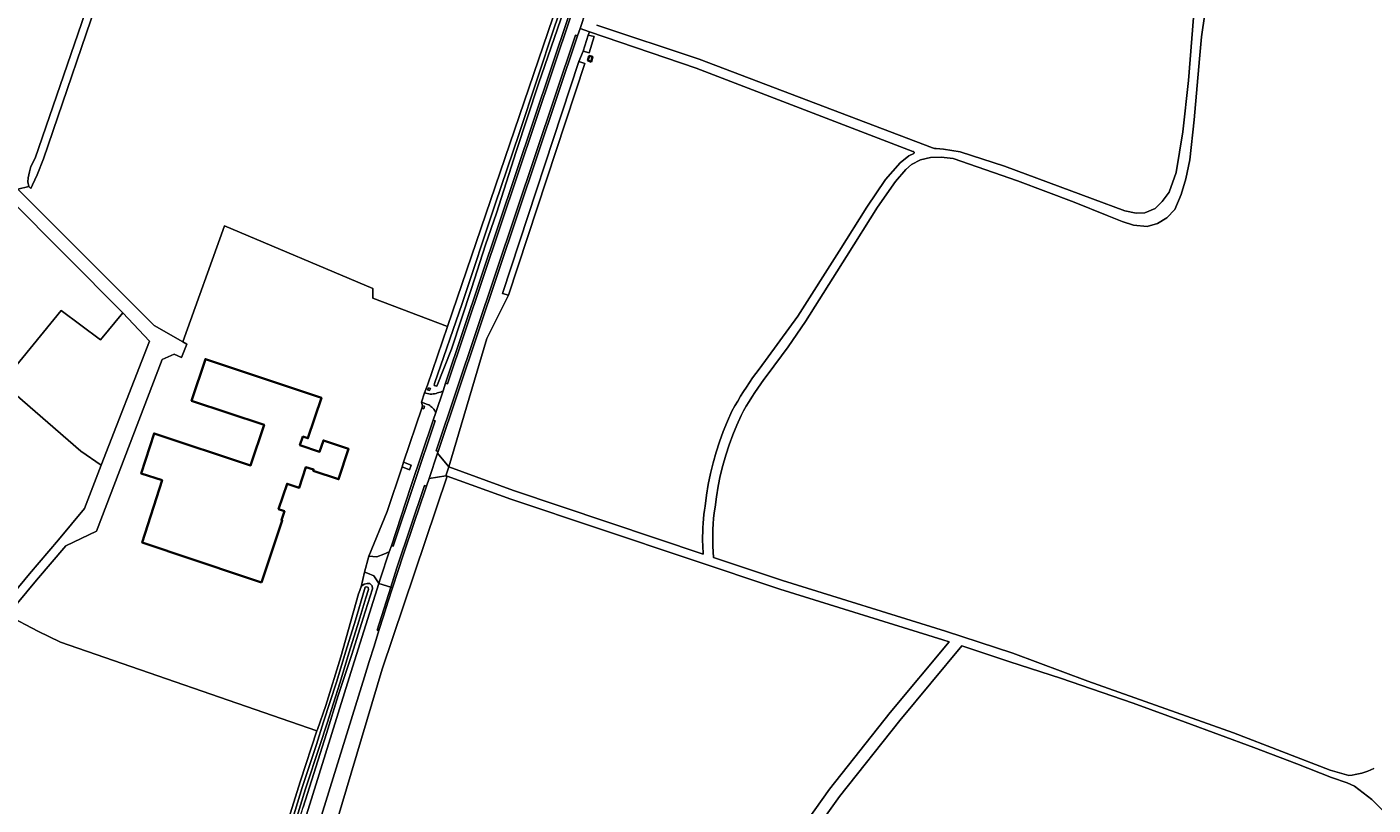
# Model space of a CAD drawing. Header units: metres. Extents: x 152737 to 157444, y 374779 to 378487.
# Tile 81 of 95: x 155926 to 156304, y 377068 to 377287. Entities that reach past the tile are written whole.
import ezdxf
from ezdxf.enums import TextEntityAlignment as Align

# ---------------------------------------------------------------- set-up
doc = ezdxf.new("R2010")
doc.units = ezdxf.units.M
for name, color, linetype, lineweight in [('B-XX-IE-TERREINAFSCHEIDING-GV', 210, 'Continuous', 18), ('B-XX-OG-BEBOUWING-GV', 7, 'Continuous', 35), ('B-XX-OG-BEBOUWING-T18', 10, 'Continuous', 18), ('B-XX-OG-TERREIN_CULTUURSCHEIDING-GV', 7, 'Continuous', 18), ('B-XX-OG-TERREIN_ONBEGROEID-GV', 7, 'Continuous', 18), ('B-XX-OG-WATER-GV', 130, 'Continuous', 18), ('B-XX-OG-WATER_SLOOT-GV', 120, 'Continuous', 18), ('B-XX-OG-WEG-GV', 7, 'Continuous', 18), ('B-XX-VH-VERHARDING_GRASBETONSTEEN-GV', 70, 'Continuous', 18), ('B-XX-VH-VERHARDING_TEGEL-GV', 252, 'Continuous', 18)]:
    doc.layers.add(name, color=color, linetype=linetype, lineweight=lineweight)
doc.styles.add('NLCS-ISO-M-T18', font='NLCS-ISO.ttf', dxfattribs={"height": 1.8})

msp = doc.modelspace()

# ---------------------------------------------------------------- linework, layer by layer
at = {"layer": 'B-XX-IE-TERREINAFSCHEIDING-GV'}
for points in [[(156038.513, 377185.428), (156038.295, 377184.929), (156038.819, 377184.758), (156038.901, 377184.944), (156039.079, 377185.352), (156038.555, 377185.523)], [(156036.69, 377179.784), (156037.265, 377179.644), (156037.449, 377180.344), (156036.874, 377180.484)]]:
    msp.add_lwpolyline(points, close=True, dxfattribs=at)
at = {"layer": 'B-XX-OG-BEBOUWING-GV'}
for points in [[(156083.237, 377277.405), (156084.191, 377277.104), (156084.611, 377278.438), (156083.657, 377278.739)], [(155991.67, 377130.848), (155997.491, 377148.254), (155997.238, 377148.339), (155998.089, 377150.823), (155996.449, 377151.445), (155998.826, 377158.543), (156002.271, 377157.458), (156004.118, 377163.229), (156006.305, 377162.566), (156006.191, 377162.222), (156013.291, 377159.841), (156016.13, 377168.352), (156009.041, 377170.732), (156007.971, 377167.571), (156002.461, 377169.431), (156003.272, 377171.821), (156004.702, 377171.331), (156008.472, 377182.712), (156003.731, 377184.292), (155975.9, 377193.566), (155972.024, 377181.884), (155992.392, 377175.126), (155988.609, 377163.723), (155961.518, 377172.712), (155957.917, 377161.415), (155963.771, 377159.548), (155958.192, 377142.047), (155986.923, 377132.436)]]:
    msp.add_lwpolyline(points, close=True, dxfattribs=at)
at = {"layer": 'B-XX-OG-TERREIN_CULTUURSCHEIDING-GV'}
for points in [[(155923.259, 377241.295), (155926.321, 377242.075), (155926.1, 377243.313), (155926.188, 377244.508), (155926.542, 377246.144), (155926.896, 377247.648), (155928.091, 377249.992), (155976.347, 377390.257), (155754.976, 377624.297), (155727.07, 377654.639), (155727.021, 377653.732), (155724.833, 377633.48), (155724.436, 377614.298), (155725.097, 377597.893), (155727.743, 377580.563), (155731.712, 377562.571), (155737.93, 377536.245), (155744.809, 377510.581)], [(156257.39, 377297.113), (156255.57, 377284.123), (156255.009, 377277.907), (156253.536, 377260.727), (156252.275, 377249.553), (156251.155, 377244.175), (156249.827, 377239.845), (156248.079, 377235.586), (156245.843, 377233.282), (156243.189, 377231.607), (156240.325, 377230.839), (156236.484, 377231.19), (156233.271, 377232.169), (156229.082, 377233.916), (156219.794, 377237.621), (156203.942, 377243.633), (156185.856, 377249.926), (156182.503, 377250.276), (156179.5, 377250.207), (156176.637, 377249.58), (156174.122, 377248.254), (156172.585, 377246.858), (156169.65, 377243.436), (156164.619, 377236.245), (156155.906, 377222.383), (156144.366, 377204.091), (156139.478, 377197.055), (156133.62, 377189.078), (156132.723, 377187.876), (156131.846, 377186.659), (156130.99, 377185.428), (156130.154, 377184.181), (156129.339, 377182.921), (156128.545, 377181.648), (156127.773, 377180.361), (156127.023, 377179.063), (156126.295, 377177.753), (156125.072, 377175.032), (156123.948, 377172.262), (156122.923, 377169.449), (156122.001, 377166.597), (156121.184, 377163.712), (156120.474, 377160.8), (156119.87, 377157.867), (156119.376, 377154.92), (156118.99, 377151.963), (156118.777, 377150.407), (156118.605, 377148.845), (156118.474, 377147.277), (156118.384, 377145.705), (156118.336, 377144.132), (156118.329, 377142.558), (156118.363, 377140.985), (156118.439, 377139.415), (156118.556, 377137.85), (156137.94, 377131.361), (156183.705, 377117.123), (156202.557, 377110.935), (156223.648, 377103.108), (156264.544, 377088.564), (156291.688, 377078.166), (156296.913, 377076.635), (156297.824, 377076.73), (156298.733, 377076.869), (156299.637, 377077.053), (156300.532, 377077.281), (156301.416, 377077.553), (156302.285, 377077.868), (156303.136, 377078.223), (156303.967, 377078.618)], [(156085.811, 377287.35), (156114.57, 377277.79), (156180.088, 377252.886), (156180.596, 377252.751), (156181.115, 377252.69), (156183.148, 377252.574), (156187.828, 377251.804), (156200.258, 377247.749), (156224.978, 377238.591), (156234.056, 377235.165), (156237.199, 377234.535), (156239.644, 377234.674), (156242.577, 377235.86), (156244.534, 377237.815), (156246.49, 377240.469), (156248.448, 377245.985), (156250.338, 377257.369), (156251.879, 377271.825), (156253.352, 377289.495)], [(155915.863, 377120.401), (155926.494, 377133.222), (155934.713, 377142.834), (155941.928, 377151.587), (155946.663, 377163.735), (155940.962, 377167.756), (155918.869, 377186.938), (155935.405, 377207.179), (155946.452, 377198.977), (155952.703, 377206.544), (155920.647, 377238.887)], [(156031.506, 377164.629), (156036.69, 377179.784), (156036.874, 377180.484), (156036.584, 377181.514), (156037.455, 377184.117), (156038.284, 377186.204), (156043.917, 377202.745), (156022.915, 377210.664), (156022.927, 377213.382), (155981.301, 377230.965), (155969.543, 377198.438), (155970.681, 377197.791), (155969.183, 377194.01), (155967.133, 377194.955), (155963.738, 377193.472), (155945.336, 377145.231), (155936.717, 377141.12), (155928.51, 377131.522), (155920.358, 377121.69), (155928.897, 377117.144), (155935.228, 377114.046), (156007.217, 377089.124), (156007.348, 377089.526), (156009.727, 377096.307), (156013.9, 377109.952), (156018.87, 377127.617)], [(156019.634, 377129.585), (156020.589, 377133.728), (156021.841, 377138.178), (156026.92, 377150.802), (156031.108, 377163.304), (156031.506, 377164.629)], [(156142.879, 377061.194), (156151.155, 377072.793), (156168.147, 377094.28), (156184.704, 377114.164), (156182.944, 377114.741), (156137.175, 377128.981), (156061.66, 377154.26), (156043.772, 377160.658), (156025.537, 377106.532), (155998.376, 377015.384)], [(155993.929, 377047.359), (156002.649, 377075.083), (156007.217, 377089.124), (155935.228, 377114.046), (155928.897, 377117.144), (155920.358, 377121.69)], [(156309.48, 377063.676), (156303.421, 377069.882), (156298.508, 377073.62), (156296.442, 377074.59), (156292.055, 377076.063), (156282.298, 377079.882), (156270.218, 377084.462), (156251.015, 377091.585), (156236.355, 377096.926), (156216.018, 377103.992), (156201.775, 377108.561), (156188.234, 377113.006), (156170.83, 377092.103), (156153.918, 377070.718), (156145.962, 377059.567)]]:
    msp.add_lwpolyline(points, dxfattribs=at)
for points in [[(155926.321, 377242.075), (155923.259, 377241.295), (155961.536, 377202.991), (155969.543, 377198.438), (155981.301, 377230.965), (156022.927, 377213.382), (156022.915, 377210.664), (156043.917, 377202.745), (156073.419, 377289.371), (156070.8, 377292.07), (156027.565, 377336.663), (155999.68, 377366.635), (155977.995, 377388.83), (155947.797, 377300.614), (155930.481, 377249.771), (155928.667, 377245.304), (155927.383, 377242.473), (155926.896, 377241.456)], [(156153.807, 377223.902), (156161.562, 377236.239), (156166.803, 377243.989), (156170.925, 377248.737), (156173.37, 377250.692), (156174.786, 377251.335), (156174.903, 377251.469), (156174.904, 377251.642), (156174.693, 377251.836), (156174.499, 377251.916), (156113.731, 377275.3), (156083.734, 377285.483), (156083.358, 377284.563), (156085.025, 377284.14), (156083.615, 377279.626), (156081.948, 377280.049), (156080.768, 377277.123), (156082.448, 377276.633), (156061.018, 377211.502), (156054.892, 377199.33), (156044.221, 377163.291), (156062.451, 377156.631), (156115.699, 377138.806), (156115.534, 377141.256), (156115.51, 377142.495), (156115.511, 377143.735), (156115.536, 377144.975), (156115.586, 377146.215), (156115.66, 377147.453), (156115.759, 377148.69), (156115.882, 377149.924), (156116.03, 377151.155), (156116.187, 377152.273), (156116.586, 377155.335), (156117.098, 377158.384), (156117.722, 377161.418), (156118.457, 377164.43), (156119.302, 377167.414), (156120.256, 377170.365), (156121.316, 377173.275), (156122.479, 377176.14), (156123.744, 377178.955), (156124.573, 377180.448), (156125.347, 377181.787), (156126.144, 377183.114), (156126.963, 377184.428), (156127.803, 377185.728), (156128.666, 377187.013), (156129.549, 377188.284), (156130.454, 377189.539), (156131.379, 377190.779), (156142.267, 377205.61)], [(156084.191, 377277.104), (156083.237, 377277.405), (156083.657, 377278.739), (156084.611, 377278.438)], [(155997.491, 377148.254), (155991.67, 377130.848), (155986.923, 377132.436), (155958.192, 377142.047), (155963.771, 377159.548), (155957.917, 377161.415), (155961.518, 377172.712), (155988.609, 377163.723), (155992.392, 377175.126), (155972.024, 377181.884), (155975.9, 377193.566), (156003.731, 377184.292), (156008.472, 377182.712), (156004.702, 377171.331), (156003.272, 377171.821), (156002.461, 377169.431), (156007.971, 377167.571), (156009.041, 377170.732), (156016.13, 377168.352), (156013.291, 377159.841), (156006.191, 377162.222), (156006.305, 377162.566), (156004.118, 377163.229), (156002.271, 377157.458), (155998.826, 377158.543), (155996.449, 377151.445), (155998.089, 377150.823), (155997.238, 377148.339)]]:
    msp.add_lwpolyline(points, close=True, dxfattribs=at)
at = {"layer": 'B-XX-OG-TERREIN_CULTUURSCHEIDING-GV', "extrusion": (0, 0, -1)}
msp.add_arc((-156043.352, 377119.245), 25.874, 18.87874, 23.55481, dxfattribs=at)
at = {"layer": 'B-XX-OG-TERREIN_ONBEGROEID-GV'}
for points in [[(155920.358, 377121.69), (155928.51, 377131.522), (155936.717, 377141.12), (155945.336, 377145.231), (155963.738, 377193.472), (155967.133, 377194.955), (155969.183, 377194.01), (155970.681, 377197.791), (155969.543, 377198.438), (155961.536, 377202.991), (155923.259, 377241.295)], [(155920.647, 377238.887), (155952.703, 377206.544), (155954.229, 377205.005), (155960.246, 377198.586), (155946.663, 377163.735), (155941.928, 377151.587), (155934.713, 377142.834), (155926.494, 377133.222), (155915.863, 377120.401)]]:
    msp.add_lwpolyline(points, dxfattribs=at)
msp.add_lwpolyline([(155954.229, 377205.005), (155952.703, 377206.544), (155946.452, 377198.977), (155935.405, 377207.179), (155918.869, 377186.938), (155940.962, 377167.756), (155946.663, 377163.735), (155960.246, 377198.586)], close=True, dxfattribs=at)
at = {"layer": 'B-XX-OG-WATER-GV'}
msp.add_lwpolyline([(156054.545, 377225.647), (156057.614, 377234.573), (156063.128, 377251.836), (156069.445, 377270.872), (156076.5, 377291.485), (156089.662, 377330.397), (156098.612, 377356.269), (156105.877, 377378.985), (156108.239, 377385.694), (156107.661, 377386.263), (156107.201, 377385.896), (156106.923, 377384.98), (156099.763, 377363.316), (156091.866, 377339.232), (156081.547, 377308.838), (156073.966, 377286.858), (156063.963, 377256.885), (156057.266, 377237.071), (156048.022, 377209.149), (156040.202, 377186.709), (156040.153, 377186.191), (156040.909, 377186.002), (156044.986, 377196.319), (156050.613, 377213.369)], close=True, dxfattribs=at)
at = {"layer": 'B-XX-OG-WATER_SLOOT-GV'}
for points in [[(155976.347, 377390.257), (155928.091, 377249.992), (155926.896, 377247.648), (155926.542, 377246.144), (155926.188, 377244.508), (155926.1, 377243.313), (155926.321, 377242.075), (155926.896, 377241.456), (155927.383, 377242.473), (155928.667, 377245.304), (155930.481, 377249.771), (155947.797, 377300.614)], [(155956.281, 376918.911), (155959.753, 376929.928), (155963.228, 376941.091), (155967.773, 376955.097), (155971.264, 376967.286), (155975.072, 376979.128), (155976.12, 376982.386), (155979.135, 376992.31), (155982.828, 377003.396), (155987.996, 377019.665), (155991.992, 377031.406), (155998.169, 377051.252), (156003.34, 377067.74), (156009.897, 377088.46), (156013.217, 377099.112), (156016.99, 377110.637), (156020.23, 377120.851), (156022.778, 377129.022), (156022.718, 377129.903), (156022.068, 377130.5), (156021.336, 377130.584), (156020.526, 377130.377), (156020.082, 377130.091), (156019.634, 377129.585)], [(156018.87, 377127.617), (156013.9, 377109.952), (156009.727, 377096.307), (156007.348, 377089.526), (156007.217, 377089.124), (156002.649, 377075.083), (155993.929, 377047.359), (155990.131, 377034.295), (155985.044, 377018.465), (155980.633, 377003.651), (155976.4, 376990.887), (155971.561, 376976.886), (155967.772, 376964.335), (155960.831, 376942.522), (155957.058, 376930.997), (155953.882, 376920.196), (155953.266, 376918.299), (155953.396, 376917.27), (155954.046, 376916.6), (155954.924, 376916.513), (155955.743, 376917.307), (155956.281, 376918.911)], [(155998.181, 377057.261), (156003.032, 377073.217), (156007.056, 377085.353), (156009.107, 377091.664), (156012.698, 377102.831), (156015.344, 377111.573), (156018.06, 377120.243), (156020.565, 377128.848), (156020.784, 377129.472), (156021.274, 377129.603), (156021.619, 377129.389), (156021.68, 377128.83), (156020.926, 377126.513), (156019.017, 377119.953), (156016.299, 377111.278), (156013.652, 377102.533), (156010.058, 377091.356), (156008.006, 377085.041), (156003.985, 377072.914), (155999.137, 377056.967)], [(155999.137, 377056.967), (156003.985, 377072.914), (156008.006, 377085.041), (156010.058, 377091.356), (156013.652, 377102.533), (156016.299, 377111.278), (156019.017, 377119.953), (156020.926, 377126.513), (156021.68, 377128.83), (156021.619, 377129.389), (156021.274, 377129.603), (156020.784, 377129.472), (156020.565, 377128.848), (156018.06, 377120.243), (156015.344, 377111.573), (156012.698, 377102.831), (156009.107, 377091.664), (156007.056, 377085.353), (156003.032, 377073.217), (155998.181, 377057.261)]]:
    msp.add_lwpolyline(points, dxfattribs=at)
for points in [[(156081.948, 377280.049), (156083.615, 377279.626), (156085.025, 377284.14), (156083.358, 377284.563)], [(156080.768, 377277.123), (156059.338, 377211.992), (156061.018, 377211.502), (156082.448, 377276.633)]]:
    msp.add_lwpolyline(points, close=True, dxfattribs=at)
msp.add_arc((156043.352, 377119.245), 25.874, 156.44519, 161.12126, dxfattribs=at)
at = {"layer": 'B-XX-OG-WEG-GV'}
for points in [[(156118.187, 377408.329), (156043.909, 377186.603), (156043.341, 377186.777), (156042.638, 377184.68), (156040.587, 377178.563), (156039.878, 377176.448), (156040.417, 377176.268), (156028.64, 377140.989), (156028.117, 377141.163), (156027.549, 377139.448), (156024.99, 377131.72), (156024.627, 377130.572), (156027.932, 377129.518), (156029.675, 377134.984), (156037.443, 377158.053), (156037.959, 377157.856), (156038.705, 377160.079), (156041.072, 377167.132), (156041.245, 377167.648), (156040.701, 377167.843), (156079.835, 377284.518), (156080.393, 377284.319), (156081.085, 377286.382), (156082.743, 377291.324)], [(156073.419, 377289.371), (156043.917, 377202.745), (156038.284, 377186.204), (156037.455, 377184.117), (156039.03, 377183.697), (156039.445, 377183.728), (156039.86, 377183.779), (156040.273, 377183.85), (156040.683, 377183.941), (156041.089, 377184.051), (156041.488, 377184.181), (156041.881, 377184.329), (156042.264, 377184.496), (156042.638, 377184.68), (156043.341, 377186.777), (156117.663, 377408.489)], [(156303.967, 377078.618), (156303.136, 377078.223), (156302.285, 377077.868), (156301.416, 377077.553), (156300.532, 377077.281), (156299.637, 377077.053), (156298.733, 377076.869), (156297.824, 377076.73), (156296.913, 377076.635), (156291.688, 377078.166), (156264.544, 377088.564), (156223.648, 377103.108), (156202.557, 377110.935), (156183.705, 377117.123), (156137.94, 377131.361), (156118.556, 377137.85), (156118.439, 377139.415), (156118.363, 377140.985), (156118.329, 377142.558), (156118.336, 377144.132), (156118.384, 377145.705), (156118.474, 377147.277), (156118.605, 377148.845), (156118.777, 377150.407), (156118.99, 377151.963), (156119.376, 377154.92), (156119.87, 377157.867), (156120.474, 377160.8), (156121.184, 377163.712), (156122.001, 377166.597), (156122.923, 377169.449), (156123.948, 377172.262), (156125.072, 377175.032), (156126.295, 377177.753), (156127.023, 377179.063), (156127.773, 377180.361), (156128.545, 377181.648), (156129.339, 377182.921), (156130.154, 377184.181), (156130.99, 377185.428), (156131.846, 377186.659), (156132.723, 377187.876), (156133.62, 377189.078), (156139.478, 377197.055), (156144.366, 377204.091), (156155.906, 377222.383), (156164.619, 377236.245), (156169.65, 377243.436), (156172.585, 377246.858), (156174.122, 377248.254), (156176.637, 377249.58), (156179.5, 377250.207), (156182.503, 377250.276), (156185.856, 377249.926), (156203.942, 377243.633), (156219.794, 377237.621), (156229.082, 377233.916), (156233.271, 377232.169), (156236.484, 377231.19), (156240.325, 377230.839), (156243.189, 377231.607), (156245.843, 377233.282), (156248.079, 377235.586), (156249.827, 377239.845), (156251.155, 377244.175), (156252.275, 377249.553), (156253.536, 377260.727), (156255.009, 377277.907), (156255.57, 377284.123), (156257.39, 377297.113)], [(156082.743, 377291.324), (156081.085, 377286.382), (156083.734, 377285.483), (156113.731, 377275.3), (156174.499, 377251.916), (156174.693, 377251.836), (156174.904, 377251.642), (156174.903, 377251.469), (156174.786, 377251.335), (156173.37, 377250.692), (156170.925, 377248.737), (156166.803, 377243.989), (156161.562, 377236.239), (156153.807, 377223.902), (156142.267, 377205.61), (156131.379, 377190.779), (156130.454, 377189.539), (156129.549, 377188.284), (156128.666, 377187.013), (156127.803, 377185.728), (156126.963, 377184.428), (156126.144, 377183.114), (156125.347, 377181.787), (156124.573, 377180.448), (156123.744, 377178.955), (156122.479, 377176.14), (156121.316, 377173.275), (156120.256, 377170.365), (156119.302, 377167.414), (156118.457, 377164.43), (156117.722, 377161.418), (156117.098, 377158.384), (156116.586, 377155.335), (156116.187, 377152.273), (156116.03, 377151.155), (156115.882, 377149.924), (156115.759, 377148.69), (156115.66, 377147.453), (156115.586, 377146.215), (156115.536, 377144.975), (156115.511, 377143.735), (156115.51, 377142.495), (156115.534, 377141.256), (156115.699, 377138.806), (156062.451, 377156.631), (156044.221, 377163.291), (156043.372, 377160.801), (156043.772, 377160.658), (156061.66, 377154.26), (156137.175, 377128.981), (156182.944, 377114.741), (156184.704, 377114.164), (156168.147, 377094.28), (156151.155, 377072.793), (156142.879, 377061.194)], [(156253.352, 377289.495), (156251.879, 377271.825), (156250.338, 377257.369), (156248.448, 377245.985), (156246.49, 377240.469), (156244.534, 377237.815), (156242.577, 377235.86), (156239.644, 377234.674), (156237.199, 377234.535), (156234.056, 377235.165), (156224.978, 377238.591), (156200.258, 377247.749), (156187.828, 377251.804), (156183.148, 377252.574), (156181.115, 377252.69), (156180.596, 377252.751), (156180.088, 377252.886), (156114.57, 377277.79), (156085.811, 377287.35)], [(155998.376, 377015.384), (156025.537, 377106.532), (156043.772, 377160.658), (156043.372, 377160.801), (156038.705, 377160.079), (156037.959, 377157.856), (156037.589, 377156.753), (156034.496, 377147.634), (156031.454, 377138.499), (156028.461, 377129.347), (156027.168, 377125.342), (156025.886, 377121.334), (156024.612, 377117.323), (156023.247, 377112.986), (156021.894, 377108.645), (156020.551, 377104.3), (155981.23, 376977.602)], [(155977.118, 376978.415), (156016.73, 377105.59), (156024.627, 377130.572), (156024.158, 377131.275), (156023.152, 377132.661), (156021.452, 377133.487), (156020.589, 377133.728), (156019.634, 377129.585), (156020.082, 377130.091), (156020.526, 377130.377), (156021.336, 377130.584), (156022.068, 377130.5), (156022.718, 377129.903), (156022.778, 377129.022), (156020.23, 377120.851), (156016.99, 377110.637), (156013.217, 377099.112), (156009.897, 377088.46), (156003.34, 377067.74)], [(156145.962, 377059.567), (156153.918, 377070.718), (156170.83, 377092.103), (156188.234, 377113.006), (156201.775, 377108.561), (156216.018, 377103.992), (156236.355, 377096.926), (156251.015, 377091.585), (156270.218, 377084.462), (156282.298, 377079.882), (156292.055, 377076.063), (156296.442, 377074.59), (156298.508, 377073.62), (156303.421, 377069.882), (156309.48, 377063.676)]]:
    msp.add_lwpolyline(points, dxfattribs=at)
for points in [[(156057.614, 377234.573), (156054.545, 377225.647), (156050.613, 377213.369), (156044.986, 377196.319), (156040.909, 377186.002), (156040.153, 377186.191), (156040.202, 377186.709), (156048.022, 377209.149), (156057.266, 377237.071), (156063.963, 377256.885), (156073.966, 377286.858), (156081.547, 377308.838), (156091.866, 377339.232), (156099.763, 377363.316), (156106.923, 377384.98), (156107.201, 377385.896), (156107.661, 377386.263), (156108.239, 377385.694), (156105.877, 377378.985), (156098.612, 377356.269), (156089.662, 377330.397), (156076.5, 377291.485), (156069.445, 377270.872), (156063.128, 377251.836)], [(156080.768, 377277.123), (156081.948, 377280.049), (156083.358, 377284.563), (156083.734, 377285.483), (156081.085, 377286.382), (156080.393, 377284.319), (156041.245, 377167.648), (156041.072, 377167.132), (156044.221, 377163.291), (156054.892, 377199.33), (156061.018, 377211.502), (156059.338, 377211.992)], [(156038.3, 377180.853), (156038.624, 377180.692), (156038.938, 377180.503), (156039.238, 377180.288), (156039.52, 377180.047), (156039.783, 377179.784), (156040.023, 377179.501), (156040.238, 377179.201), (156040.426, 377178.887), (156040.587, 377178.563), (156042.638, 377184.68), (156042.264, 377184.496), (156041.881, 377184.329), (156041.488, 377184.181), (156041.089, 377184.051), (156040.683, 377183.941), (156040.273, 377183.85), (156039.86, 377183.779), (156039.445, 377183.728), (156039.03, 377183.697), (156037.455, 377184.117), (156036.584, 377181.514)], [(156038.295, 377184.929), (156038.513, 377185.428), (156038.555, 377185.523), (156039.079, 377185.352), (156038.901, 377184.944), (156038.819, 377184.758)], [(156036.69, 377179.784), (156031.506, 377164.629), (156033.644, 377163.805), (156033.246, 377162.48), (156031.108, 377163.304), (156026.92, 377150.802), (156021.841, 377138.178), (156024.036, 377138.016), (156025.989, 377138.784), (156027.549, 377139.448), (156028.117, 377141.163), (156033.63, 377157.81), (156039.878, 377176.448), (156040.587, 377178.563), (156040.426, 377178.887), (156040.238, 377179.201), (156040.023, 377179.501), (156039.783, 377179.784), (156039.52, 377180.047), (156039.238, 377180.288), (156038.938, 377180.503), (156038.624, 377180.692), (156038.3, 377180.853), (156036.584, 377181.514), (156036.874, 377180.484), (156037.449, 377180.344), (156037.265, 377179.644)], [(156038.705, 377160.079), (156043.372, 377160.801), (156044.221, 377163.291), (156041.072, 377167.132)], [(156020.589, 377133.728), (156021.452, 377133.487), (156023.152, 377132.661), (156024.158, 377131.275), (156024.627, 377130.572), (156024.99, 377131.72), (156027.549, 377139.448), (156025.989, 377138.784), (156024.036, 377138.016), (156021.841, 377138.178)], [(155935.275, 376829.526), (155946.157, 376864.588), (155947.448, 376868.749), (155977.748, 376966.38), (155981.205, 376977.522), (155981.23, 376977.602), (156020.551, 377104.3), (156021.894, 377108.645), (156023.247, 377112.986), (156024.612, 377117.323), (156024.096, 377117.486), (156027.932, 377129.518), (156024.627, 377130.572), (156016.73, 377105.59), (155977.118, 376978.415), (155931.258, 376831.178), (155930.634, 376829.175), (155930.424, 376828.548), (155930.229, 376827.962), (155929.412, 376825.518), (155933.582, 376824.494)]]:
    msp.add_lwpolyline(points, close=True, dxfattribs=at)
at = {"layer": 'B-XX-VH-VERHARDING_GRASBETONSTEEN-GV'}
for points in [[(156118.187, 377408.329), (156117.663, 377408.489), (156043.341, 377186.777), (156043.909, 377186.603)], [(156080.393, 377284.319), (156079.835, 377284.518), (156040.701, 377167.843), (156041.245, 377167.648)], [(156033.63, 377157.81), (156028.117, 377141.163), (156028.64, 377140.989), (156040.417, 377176.268), (156039.878, 377176.448)], [(156029.675, 377134.984), (156027.932, 377129.518), (156028.461, 377129.347), (156031.454, 377138.499), (156034.496, 377147.634), (156037.589, 377156.753), (156037.959, 377157.856), (156037.443, 377158.053)], [(156024.096, 377117.486), (156024.612, 377117.323), (156025.886, 377121.334), (156027.168, 377125.342), (156028.461, 377129.347), (156027.932, 377129.518)]]:
    msp.add_lwpolyline(points, close=True, dxfattribs=at)
at = {"layer": 'B-XX-VH-VERHARDING_TEGEL-GV'}
msp.add_lwpolyline([(156033.246, 377162.48), (156033.644, 377163.805), (156031.506, 377164.629), (156031.108, 377163.304)], close=True, dxfattribs=at)

# ---------------------------------------------------------------- texts
at = {"layer": 'B-XX-OG-BEBOUWING-T18', "style": 'NLCS-ISO-M-T18'}
msp.add_text('12', height=0.0018, rotation=71.5, dxfattribs=at).set_placement((156010.864, 377165.192), align=Align.MIDDLE_CENTER)

doc.saveas('drawing.dxf')
